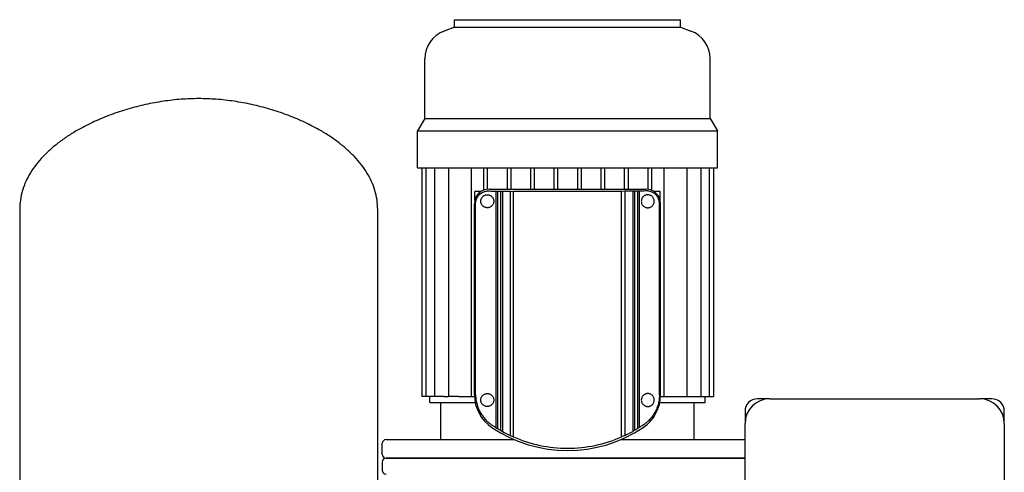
# Model space of a CAD drawing. Header units: millimetres. Extents: x 35 to 1275, y 13 to 834.
# Tile 3 of 4: x 38 to 835, y 468 to 834. Entities that reach past the tile are written whole.
import ezdxf

# ---------------------------------------------------------------- set-up
doc = ezdxf.new("R2010")
doc.units = ezdxf.units.MM

msp = doc.modelspace()

# ---------------------------------------------------------------- linework, layer by layer
at = {"color": 7, "linetype": 'Continuous', "lineweight": 25}
for p, q in [((390.09, 828.09), (390.09, 834.09)), ((390.09, 834.09), (573.09, 834.09)), ((573.09, 828.09), (573.09, 834.09)), ((390.09, 828.09), (381.66, 824.93)), ((390.09, 828.09), (573.09, 828.09)), ((573.09, 828.09), (581.51, 824.93)), ((366.09, 754.09), (366.09, 802.46)), ((597.09, 754.09), (597.09, 802.46)), ((366.09, 754.09), (360.09, 744.09)), ((366.09, 754.09), (597.09, 754.09)), ((597.09, 754.09), (603.09, 744.09)), ((360.09, 744.09), (603.09, 744.09)), ((360.09, 714.09), (360.09, 744.09)), ((603.09, 714.09), (603.09, 744.09)), ((360.09, 714.09), (603.09, 714.09)), ((363.49, 714.09), (363.49, 529.09)), ((366.79, 714.09), (366.79, 529.09)), ((373.71, 714.09), (373.71, 529.09)), ((385.09, 714.09), (385.09, 529.09)), ((403.56, 714.09), (403.56, 529.09)), ((413.59, 714.09), (413.59, 696.09)), ((416.59, 714.09), (416.59, 696.88)), ((432.59, 714.09), (432.59, 696.97)), ((435.59, 714.09), (435.59, 696.97)), ((451.59, 714.09), (451.59, 696.97)), ((454.59, 714.09), (454.59, 696.97)), ((470.59, 714.09), (470.59, 696.97)), ((473.59, 714.09), (473.59, 696.97)), ((489.59, 714.09), (489.59, 696.97)), ((492.59, 714.09), (492.59, 696.97)), ((508.59, 714.09), (508.59, 696.97)), ((511.59, 714.09), (511.59, 696.97)), ((527.59, 714.09), (527.59, 696.97)), ((530.59, 714.09), (530.59, 696.97)), ((546.59, 714.09), (546.59, 696.88)), ((549.59, 714.09), (549.59, 696.09)), ((559.61, 714.09), (559.61, 529.09)), ((578.08, 714.09), (578.08, 529.09)), ((589.46, 714.09), (589.46, 529.09)), ((596.38, 714.09), (596.38, 529.09)), ((599.68, 714.09), (599.68, 529.09)), ((406.59, 688.08), (406.59, 695.09)), ((411.59, 695.09), (406.59, 695.09)), ((411.59, 695.09), (411.59, 695.09)), ((411.59, 695.09), (411.59, 695.09)), ((418.09, 696.97), (545.09, 696.97)), ((423.61, 695.21), (424.86, 695.17)), ((423.61, 695.21), (423.61, 503.83)), ((424.86, 695.17), (427.34, 695.17)), ((424.86, 695.17), (424.86, 503.1)), ((427.34, 695.17), (428.82, 695.25)), ((427.34, 695.17), (427.34, 501.61)), ((428.82, 695.25), (435.11, 695.25)), ((428.82, 695.25), (428.82, 500.68)), ((435.11, 695.25), (437.91, 695.09)), ((435.11, 695.25), (435.11, 497.43)), ((525.26, 695.09), (437.91, 695.09)), ((437.91, 496.32), (437.91, 695.09)), ((528.06, 695.25), (525.26, 695.09)), ((525.26, 496.32), (525.26, 695.09)), ((534.35, 695.25), (528.06, 695.25)), ((528.06, 695.25), (528.06, 497.43)), ((535.83, 695.17), (534.35, 695.25)), ((534.35, 695.25), (534.35, 500.68)), ((538.31, 695.17), (535.83, 695.17)), ((535.83, 695.17), (535.83, 501.61)), ((539.56, 695.21), (538.31, 695.17)), ((538.31, 695.17), (538.31, 503.1)), ((539.56, 695.21), (539.56, 503.83)), ((551.59, 695.09), (551.59, 695.09)), ((551.59, 695.09), (551.59, 695.09)), ((556.59, 695.09), (551.59, 695.09)), ((556.59, 688.08), (556.59, 695.09)), ((37.89, 680.39), (37.89, 409.8)), ((327.89, 409.8), (327.89, 680.39)), ((406.2, 530.35), (406.2, 685.09)), ((407.13, 530.35), (407.13, 685.09)), ((556.04, 530.35), (556.04, 685.09)), ((556.97, 530.35), (556.97, 685.09)), ((366.79, 529.09), (363.49, 529.09)), ((373.71, 529.09), (366.79, 529.09)), ((370.09, 524.09), (370.09, 529.09)), ((381.43, 529.09), (373.71, 529.09)), ((381.43, 529.09), (385.09, 529.09)), ((393.22, 529.09), (385.09, 529.09)), ((393.22, 529.09), (406.23, 529.09)), ((556.94, 529.09), (569.95, 529.09)), ((569.95, 529.09), (578.08, 529.09)), ((578.08, 529.09), (581.74, 529.09)), ((581.74, 529.09), (589.46, 529.09)), ((589.46, 529.09), (596.38, 529.09)), ((593.09, 524.09), (593.09, 529.09)), ((596.38, 529.09), (599.68, 529.09)), ((645.34, 527.09), (635.34, 527.09)), ((645.34, 527.09), (815.34, 527.09)), ((825.34, 527.09), (815.34, 527.09)), ((370.09, 524.09), (406.82, 524.09)), ((379.09, 494.09), (379.09, 524.09)), ((556.35, 524.09), (593.09, 524.09)), ((584.09, 494.09), (584.09, 524.09)), ((625.34, 517.09), (625.34, 507.09)), ((835.34, 507.09), (835.34, 517.09)), ((625.34, 267.09), (625.34, 507.09)), ((835.34, 507.09), (835.34, 267.09)), ((331.59, 482.09), (331.59, 491.09)), ((334.59, 494.09), (438.31, 494.09)), ((524.86, 494.09), (625.34, 494.09)), ((625.34, 479.09), (334.59, 479.09)), ((334.59, 479.09), (480.88, 479.09)), ((480.88, 479.09), (625.34, 479.09)), ((331.59, 476.09), (331.59, 469.09))]:
    msp.add_line(p, q, dxfattribs=at)
for centre, radius, start, end in [((390.09, 802.46), 24, 110.55605, 180), ((573.09, 802.46), 24, 0, 69.44395), ((418.09, 685.09), 11.88, 90, 180), ((545.08, 685.09), 11.88, 360, 89.9934), ((438.09, 530.35), 31.88, 180, 236.10364), ((525.09, 530.35), 31.88, 303.89801, 0.00297), ((645.34, 507.09), 20, 90, 180), ((635.34, 517.09), 10, 90, 180), ((815.34, 507.09), 20, 0, 90), ((825.34, 517.09), 10, 0, 90), ((481.59, 595.09), 109.88, 236.10364, 303.89635), ((481.59, 595.09), 108.08, 238.33995, 239.87557), ((481.59, 595.09), 108.08, 300.12443, 301.66005), ((481.59, 595.09), 108.16, 240.80128, 244.54984), ((481.59, 595.09), 108, 246.14636, 270), ((481.59, 595.09), 108, 270, 293.85364), ((481.59, 595.09), 108.16, 295.45016, 299.19872), ((334.59, 491.09), 3, 90, 180), ((334.59, 482.09), 3, 180, 270), ((334.59, 476.09), 3, 90, 180), ((334.59, 469.09), 3, 180, 270)]:
    msp.add_arc(centre, radius, start, end, dxfattribs=at)
for points, knots in [([(182.89, 770.19), (178.14, 770.08), (168.55, 769.86), (154.14, 768.15), (139.72, 765.51), (125.48, 761.86), (111.62, 757.28), (98.35, 751.8), (87.05, 746.08), (77.67, 740.42), (70.07, 735.11), (63.08, 729.42), (56.79, 723.39), (51.27, 717), (46.58, 710.28), (42.8, 703.24), (40.02, 695.89), (38.22, 688.23), (38, 683.02), (37.89, 680.39)], [0, 0, 0, 0, 0.076609, 0.154857, 0.234025, 0.313364, 0.392122, 0.469576, 0.545055, 0.596413, 0.646366, 0.694802, 0.741676, 0.787017, 0.830956, 0.873749, 0.915793, 0.957642, 1, 1, 1, 1]), ([(327.89, 680.39), (327.77, 683.02), (327.55, 688.23), (325.75, 695.89), (322.97, 703.24), (319.19, 710.28), (314.5, 717), (308.98, 723.39), (302.69, 729.42), (295.71, 735.11), (288.1, 740.42), (278.72, 746.08), (267.42, 751.8), (254.15, 757.28), (240.29, 761.86), (226.05, 765.51), (211.63, 768.15), (197.22, 769.86), (187.63, 770.08), (182.89, 770.19)], [0, 0, 0, 0, 0.042358, 0.084207, 0.126251, 0.169044, 0.212983, 0.258324, 0.305198, 0.353634, 0.403587, 0.454945, 0.530424, 0.607878, 0.686636, 0.765975, 0.845143, 0.923391, 1, 1, 1, 1]), ([(407.13, 685.09), (407.13, 685.18), (407.13, 685.35), (407.14, 685.6), (407.16, 685.85), (407.18, 686.11), (407.21, 686.36), (407.25, 686.62), (407.29, 686.87), (407.34, 687.13), (407.39, 687.38), (407.53, 687.93), (407.8, 688.79), (408.27, 689.82), (408.84, 690.79), (409.46, 691.62), (410.16, 692.39), (411.14, 693.28), (412.23, 694.01), (413.37, 694.57), (414.29, 694.93), (415.21, 695.18), (416.01, 695.33), (416.64, 695.4), (417.13, 695.44), (417.61, 695.45), (417.93, 695.44), (418.09, 695.43)], [0, 0, 0, 0, 0.012117, 0.024284, 0.036513, 0.048818, 0.06121, 0.073701, 0.086304, 0.099031, 0.111892, 0.124898, 0.184763, 0.250107, 0.309389, 0.375028, 0.433855, 0.500081, 0.624465, 0.68709, 0.749847, 0.81764, 0.875036, 0.908188, 0.940062, 0.970664, 1, 1, 1, 1]), ([(556.04, 685.09), (556.04, 685.18), (556.04, 685.35), (556.03, 685.6), (556.01, 685.86), (555.99, 686.11), (555.96, 686.37), (555.93, 686.62), (555.88, 686.88), (555.84, 687.13), (555.78, 687.38), (555.64, 687.94), (555.37, 688.79), (554.89, 689.84), (554.32, 690.8), (553.7, 691.64), (553, 692.4), (552.02, 693.29), (550.94, 694.01), (549.8, 694.57), (548.91, 694.92), (547.98, 695.18), (547.19, 695.33), (546.55, 695.4), (546.06, 695.44), (545.58, 695.45), (545.25, 695.44), (545.09, 695.43)], [0, 0, 0, 0, 0.0122612, 0.0245179, 0.0367911, 0.0491021, 0.0614716, 0.0739203, 0.0864683, 0.0991354, 0.1119407, 0.1249028, 0.1855886, 0.2501134, 0.3109071, 0.3750352, 0.4364507, 0.5000874, 0.6244687, 0.6870207, 0.7498495, 0.8126417, 0.8750377, 0.9066292, 0.9379621, 0.9690733, 1, 1, 1, 1]), ([(416.59, 681.84), (416.51, 681.84), (416.35, 681.85), (416.12, 681.86), (415.9, 681.89), (415.67, 681.92), (415.45, 681.97), (415.22, 682.02), (415, 682.09), (414.56, 682.24), (413.93, 682.53), (413.14, 683.1), (412.43, 683.82), (411.94, 684.59), (411.65, 685.28), (411.47, 685.86), (411.36, 686.46), (411.32, 687.09), (411.36, 687.71), (411.47, 688.32), (411.64, 688.89), (411.94, 689.59), (412.43, 690.36), (413.13, 691.09), (413.92, 691.65), (414.63, 691.98), (415.22, 692.17), (415.67, 692.27), (416.12, 692.33), (416.43, 692.34), (416.59, 692.34)], [0, 0, 0, 0, 0.01566, 0.031275, 0.046861, 0.062436, 0.078014, 0.093612, 0.109246, 0.124933, 0.188102, 0.249091, 0.314044, 0.374185, 0.406197, 0.436946, 0.468546, 0.499591, 0.530715, 0.562422, 0.593186, 0.625225, 0.685338, 0.750281, 0.811567, 0.875072, 0.90639, 0.937564, 0.968724, 1, 1, 1, 1]), ([(416.59, 692.34), (416.66, 692.34), (416.81, 692.34), (417.04, 692.33), (417.26, 692.3), (417.48, 692.27), (417.7, 692.22), (417.92, 692.17), (418.14, 692.11), (418.58, 691.96), (419.23, 691.67), (419.91, 691.18), (420.4, 690.71), (420.86, 690.17), (421.35, 689.39), (421.74, 688.29), (421.88, 687.1), (421.74, 685.9), (421.35, 684.8), (420.86, 684.01), (420.4, 683.47), (419.91, 683), (419.23, 682.52), (418.51, 682.19), (417.92, 682.01), (417.48, 681.91), (417.03, 681.85), (416.74, 681.85), (416.59, 681.84)], [0, 0, 0, 0, 0.016024, 0.031896, 0.047633, 0.063252, 0.078771, 0.094205, 0.109575, 0.124897, 0.18867, 0.249769, 0.281384, 0.312251, 0.37479, 0.437377, 0.499809, 0.562264, 0.624905, 0.687643, 0.718675, 0.750472, 0.811615, 0.875443, 0.906051, 0.93692, 0.968191, 1, 1, 1, 1]), ([(546.59, 692.34), (546.51, 692.34), (546.36, 692.34), (546.15, 692.33), (545.93, 692.3), (545.73, 692.27), (545.53, 692.24), (545.34, 692.2), (545.16, 692.15), (544.99, 692.09), (544.57, 691.95), (543.93, 691.66), (543.11, 691.07), (542.4, 690.32), (541.81, 689.37), (541.43, 688.28), (541.29, 687.1), (541.42, 685.91), (541.81, 684.82), (542.4, 683.87), (543.11, 683.11), (543.94, 682.53), (544.64, 682.2), (545.22, 682.02), (545.64, 681.92), (546.1, 681.86), (546.42, 681.85), (546.59, 681.84)], [0, 0, 0, 0, 0.015882, 0.031262, 0.046141, 0.060518, 0.074396, 0.087774, 0.100653, 0.113033, 0.124916, 0.190555, 0.249804, 0.314743, 0.374769, 0.438358, 0.499811, 0.561303, 0.624928, 0.685202, 0.750438, 0.809726, 0.875425, 0.902792, 0.932671, 0.965072, 1, 1, 1, 1]), ([(546.59, 681.84), (546.65, 681.84), (546.78, 681.85), (546.99, 681.86), (547.24, 681.88), (547.59, 681.93), (547.98, 682.02), (548.59, 682.22), (549.27, 682.55), (550.07, 683.12), (550.74, 683.83), (551.33, 684.76), (551.74, 685.85), (551.88, 687.09), (551.74, 688.32), (551.34, 689.41), (550.75, 690.35), (550.07, 691.06), (549.27, 691.64), (548.6, 691.96), (547.98, 692.16), (547.56, 692.26), (547.16, 692.31), (546.85, 692.34), (546.67, 692.34), (546.59, 692.34)], [0, 0, 0, 0, 0.012304, 0.0268309, 0.0435807, 0.0625532, 0.0997386, 0.1250285, 0.1937583, 0.2492874, 0.3166201, 0.3744736, 0.4396808, 0.4995859, 0.5596144, 0.6249226, 0.6827599, 0.7500706, 0.8058578, 0.8749623, 0.899814, 0.93763, 0.9622786, 0.9830686, 1, 1, 1, 1]), ([(407.13, 530.35), (407.13, 530.21), (407.13, 529.93), (407.14, 529.51), (407.16, 529.1), (407.18, 528.68), (407.21, 528.26), (407.24, 527.84), (407.28, 527.42), (407.33, 527.01), (407.38, 526.59), (407.51, 525.63), (407.78, 524.14), (408.28, 522.21), (408.9, 520.33), (409.62, 518.57), (410.44, 516.86), (411.65, 514.72), (413.02, 512.75), (414.52, 510.94), (415.72, 509.65), (417, 508.44), (418.12, 507.49), (419.05, 506.77), (419.76, 506.25), (420.49, 505.75), (420.99, 505.43), (421.24, 505.28)], [0, 0, 0, 0, 0.0124, 0.024807, 0.037228, 0.04967, 0.062141, 0.074647, 0.087196, 0.099794, 0.112449, 0.125167, 0.186834, 0.250667, 0.311763, 0.375337, 0.436902, 0.500684, 0.624947, 0.68665, 0.749369, 0.811801, 0.874688, 0.906033, 0.937357, 0.968674, 1, 1, 1, 1]), ([(416.59, 520.84), (416.51, 520.84), (416.35, 520.85), (416.12, 520.86), (415.9, 520.89), (415.67, 520.92), (415.45, 520.97), (415.22, 521.02), (415, 521.09), (414.56, 521.24), (413.93, 521.53), (413.14, 522.1), (412.43, 522.82), (411.94, 523.59), (411.65, 524.28), (411.47, 524.86), (411.36, 525.46), (411.32, 526.09), (411.36, 526.71), (411.47, 527.32), (411.64, 527.89), (411.94, 528.59), (412.43, 529.36), (413.13, 530.09), (413.92, 530.65), (414.63, 530.98), (415.22, 531.17), (415.67, 531.27), (416.12, 531.33), (416.43, 531.34), (416.59, 531.34)], [0, 0, 0, 0, 0.01566, 0.031275, 0.046861, 0.062436, 0.078014, 0.093612, 0.109246, 0.124933, 0.188102, 0.249091, 0.314044, 0.374185, 0.406197, 0.436946, 0.468546, 0.499591, 0.530715, 0.562422, 0.593186, 0.625225, 0.685338, 0.750281, 0.811567, 0.875072, 0.90639, 0.937564, 0.968724, 1, 1, 1, 1]), ([(416.59, 531.34), (416.66, 531.34), (416.81, 531.34), (417.04, 531.33), (417.26, 531.3), (417.48, 531.27), (417.7, 531.22), (417.92, 531.17), (418.14, 531.11), (418.58, 530.96), (419.23, 530.67), (419.91, 530.18), (420.4, 529.71), (420.86, 529.17), (421.35, 528.39), (421.74, 527.29), (421.88, 526.1), (421.74, 524.9), (421.35, 523.8), (420.86, 523.01), (420.4, 522.47), (419.91, 522), (419.23, 521.52), (418.51, 521.19), (417.92, 521.01), (417.48, 520.91), (417.03, 520.85), (416.74, 520.85), (416.59, 520.84)], [0, 0, 0, 0, 0.016024, 0.031896, 0.047633, 0.063252, 0.078771, 0.094205, 0.109575, 0.124897, 0.18867, 0.249769, 0.281384, 0.312251, 0.37479, 0.437377, 0.499809, 0.562264, 0.624905, 0.687643, 0.718675, 0.750472, 0.811615, 0.875443, 0.906051, 0.93692, 0.968191, 1, 1, 1, 1]), ([(546.59, 531.34), (546.51, 531.34), (546.36, 531.34), (546.15, 531.33), (545.93, 531.3), (545.73, 531.27), (545.53, 531.24), (545.34, 531.2), (545.16, 531.15), (544.99, 531.09), (544.57, 530.95), (543.93, 530.66), (543.11, 530.07), (542.4, 529.32), (541.81, 528.37), (541.43, 527.28), (541.29, 526.1), (541.42, 524.91), (541.81, 523.82), (542.4, 522.87), (543.11, 522.11), (543.94, 521.53), (544.64, 521.2), (545.22, 521.02), (545.64, 520.92), (546.1, 520.86), (546.42, 520.85), (546.59, 520.84)], [0, 0, 0, 0, 0.015882, 0.031262, 0.046141, 0.060518, 0.074396, 0.087774, 0.100653, 0.113033, 0.124916, 0.190555, 0.249804, 0.314743, 0.374769, 0.438358, 0.499811, 0.561303, 0.624928, 0.685202, 0.750438, 0.809726, 0.875425, 0.902792, 0.932671, 0.965072, 1, 1, 1, 1]), ([(556.04, 530.35), (556.04, 530.21), (556.04, 529.93), (556.03, 529.52), (556.01, 529.1), (555.99, 528.68), (555.96, 528.26), (555.93, 527.85), (555.89, 527.43), (555.85, 527.01), (555.79, 526.59), (555.66, 525.64), (555.39, 524.15), (554.97, 522.53), (554.57, 521.25), (554.15, 520.03), (553.3, 517.95), (551.86, 515.21), (549.81, 512.25), (548.08, 510.3), (546.83, 509.07), (546.11, 508.4), (545.42, 507.81), (544.71, 507.23), (544.05, 506.71), (543.3, 506.18), (542.6, 505.7), (542.15, 505.41), (541.93, 505.28)], [0, 0, 0, 0, 0.012334, 0.024697, 0.037093, 0.049528, 0.062005, 0.074529, 0.087104, 0.099734, 0.112424, 0.125177, 0.186394, 0.250687, 0.281405, 0.313019, 0.375382, 0.500672, 0.624946, 0.749339, 0.777098, 0.811966, 0.853669, 0.874678, 0.910186, 0.942905, 0.972841, 1, 1, 1, 1]), ([(546.59, 520.84), (546.65, 520.84), (546.78, 520.85), (546.99, 520.86), (547.24, 520.88), (547.59, 520.93), (547.98, 521.02), (548.59, 521.22), (549.27, 521.55), (550.07, 522.12), (550.74, 522.83), (551.33, 523.76), (551.74, 524.85), (551.88, 526.09), (551.74, 527.32), (551.34, 528.41), (550.75, 529.35), (550.07, 530.06), (549.27, 530.64), (548.6, 530.96), (547.98, 531.16), (547.56, 531.26), (547.16, 531.31), (546.85, 531.34), (546.67, 531.34), (546.59, 531.34)], [0, 0, 0, 0, 0.012304, 0.026831, 0.043581, 0.062553, 0.099739, 0.125029, 0.193758, 0.249287, 0.31662, 0.374474, 0.439681, 0.499586, 0.559614, 0.624923, 0.68276, 0.750071, 0.805858, 0.874962, 0.899814, 0.93763, 0.962279, 0.983069, 1, 1, 1, 1])]:
    msp.add_open_spline(points, degree=3, knots=knots, dxfattribs=at)
for points in [[(418.09, 695.43), (419.86, 695.36), (421.7, 695.28), (423.61, 695.21)], [(545.09, 695.43), (543.31, 695.36), (541.47, 695.28), (539.56, 695.21)], [(421.24, 505.28), (422.02, 504.79), (422.81, 504.31), (423.61, 503.83)], [(423.61, 503.83), (424.03, 503.58), (424.44, 503.34), (424.86, 503.1)], [(539.56, 503.83), (539.15, 503.58), (538.73, 503.34), (538.31, 503.1)], [(541.93, 505.28), (541.15, 504.79), (540.36, 504.31), (539.56, 503.83)], [(427.34, 501.61), (427.83, 501.3), (428.33, 500.99), (428.82, 500.68)], [(435.11, 497.43), (436.04, 497.05), (436.97, 496.68), (437.91, 496.32)], [(528.06, 497.43), (527.13, 497.05), (526.2, 496.68), (525.26, 496.32)], [(535.83, 501.61), (535.34, 501.3), (534.84, 500.99), (534.35, 500.68)]]:
    msp.add_open_spline(points, degree=3, dxfattribs=at)

doc.saveas('drawing.dxf')
